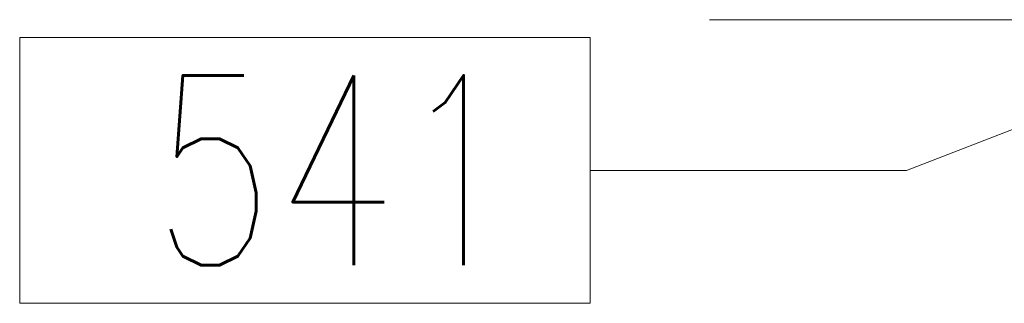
# Model space of a CAD drawing. Header units: millimetres. Extents: x -853 to -247, y 10927 to 11422.
# Tile 2 of 59: x -795.61 to -780.04, y 10968.22 to 10972.7. Entities that reach past the tile are written whole.
import ezdxf

# ---------------------------------------------------------------- set-up
doc = ezdxf.new("R2010")
doc.units = ezdxf.units.MM
doc.header["$LTSCALE"] = 10
doc.linetypes.add('MITTE', pattern=[2, 1.25, -0.25, 0.25, -0.25])
for name, color, linetype, lineweight in [('PS_Mid', 5, 'MITTE', 15), ('PS_Pos', 1, 'Continuous', 15), ('PS_Shape', 161, 'Continuous', 30)]:
    doc.layers.add(name, color=color, linetype=linetype, lineweight=lineweight)
doc.styles.add('simplex', font='simplex.shx', dxfattribs={"width": 0.75})

# ---------------------------------------------------------------- blocks, each defined once
blk = doc.blocks.new('*X234')
at = {"layer": 'PS_Mid', "color": 5, "linetype": 'MITTE'}
blk.add_line((-784.703, 10972.703), (-601.569, 10972.703), dxfattribs=at)
blk = doc.blocks.new('*X244')
at = {"color": 1}
for p, q in [((-775.436, 10972.703), (-781.59, 10970.323)), ((-786.59, 10972.423), (-795.612, 10972.423)), ((-795.612, 10972.423), (-795.612, 10968.223)), ((-786.59, 10968.223), (-786.59, 10972.423)), ((-786.59, 10970.323), (-781.59, 10970.323)), ((-795.612, 10968.223), (-786.59, 10968.223))]:
    blk.add_line(p, q, dxfattribs=at)
at = {"color": 30, "style": 'simplex', "width": 0.75}
blk.add_text('541', height=3, dxfattribs=at).set_placement((-793.512, 10968.823))

msp = doc.modelspace()

# ---------------------------------------------------------------- block references
at = {"layer": 'PS_Pos'}
msp.add_blockref('*X244', (0, 0), dxfattribs=at)
at = {"layer": 'PS_Shape', "color": 31}
msp.add_blockref('*X234', (0, 0), dxfattribs=at)

doc.saveas('drawing.dxf')
